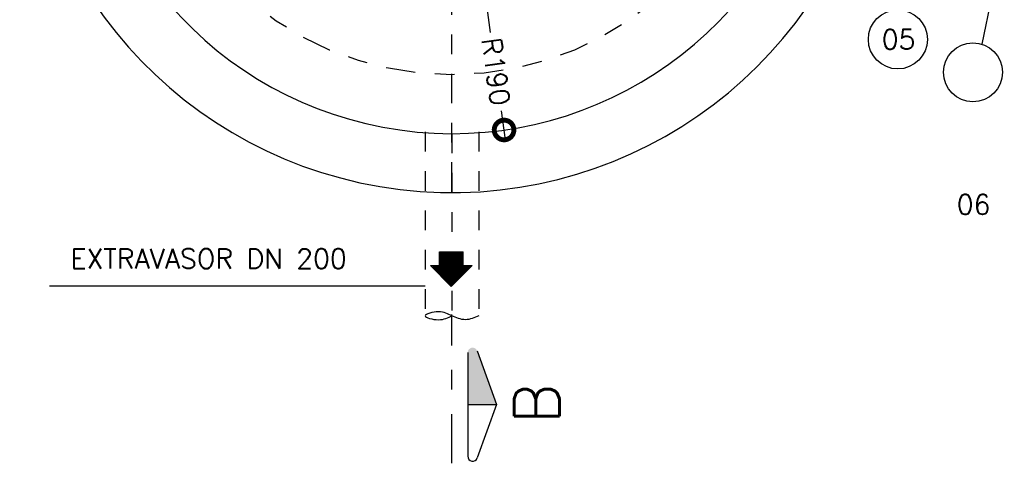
# Model space of a CAD drawing. Header units: millimetres. Extents: x 197878 to 197999, y 8707048 to 8707095.
# Tile 13 of 36: x 197885.51 to 197890.52, y 8707071.39 to 8707073.65. Entities that reach past the tile are written whole.
import ezdxf
from ezdxf.enums import TextEntityAlignment as Align

# ---------------------------------------------------------------- set-up
doc = ezdxf.new("R2010")
doc.units = ezdxf.units.MM
doc.header["$LTSCALE"] = 0.1
for name, pattern in [('DASHDOT', [1, 0.5, -0.25, 0, -0.25]), ('DASHDOTX2', [2, 1, -0.5, 0, -0.5]), ('HIDDEN', [0.375, 0.25, -0.125])]:
    doc.linetypes.add(name, pattern=pattern)
doc.layers.get('Defpoints').update_dxf_attribs({"lineweight": 9})
for name, color, linetype in [('BAR-EIXOS', 7, 'DASHDOT'), ('BAR-PECAS', 2, 'Continuous'), ('COTAS', 7, 'Continuous'), ('DIM', 7, 'Continuous'), ('EIXO', 7, 'DASHDOT'), ('ESTRUTURA', 5, 'Continuous'), ('RELAÇÀO', 2, 'Continuous'), ('TEXTO', 2, 'Continuous')]:
    doc.layers.add(name, color=color, linetype=linetype)
doc.styles.add('romans', font='romans.shx')
doc.dimstyles.get("Standard").update_dxf_attribs({"dimtxt": 0.1, "dimasz": 0.2, "dimexe": 0.05, "dimexo": 0.05, "dimgap": 0.025, "dimtad": 1, "dimtoh": 1, "dimdec": 0, "dimlfac": 100, "dimzin": 0, "dimdsep": 46, "dimtxsty": 'romans', "dimblk1": 'DOTSMALL', "dimblk2": 'DOTSMALL', "dimsah": 1, "dimcen": 0.3, "dimdle": 0.05, "dimclrd": 7, "dimclre": 7, "dimclrt": 2, "dimazin": 0, "dimtfac": 1, "dimtdec": 0, "dimtmove": 2, "dimatfit": 3, "dimldrblk": 'DOTSMALL', "dimfxl": 0, "dimtolj": 1, "dimtzin": 0, "dimlwe": 5, "dimarcsym": 0})

# ---------------------------------------------------------------- blocks, each defined once
blk = doc.blocks.new('_DOTSMALL')
at = {"color": 0, "linetype": 'ByBlock', "const_width": 0.5}
blk.add_lwpolyline([(-0.0625, 0, 1), (0.0625, 0, 1)], format="xyb", close=True, dxfattribs=at)
blk = doc.blocks.new('*D135')
at = {"layer": 'Defpoints', "color": 0}
for p in [(197887.7095, 8707074.9655), (197887.9746, 8707073.0841)]:
    blk.add_point(p, dxfattribs=at)
at = {"layer": 'DIM', "color": 7, "lineweight": -2}
for p, q in [((197887.7025, 8707075.015), (197887.9047, 8707073.5804)), ((197887.9816, 8707073.0346), (197887.9608, 8707073.1819))]:
    blk.add_line(p, q, dxfattribs=at)
at = {"layer": 'DIM', "color": 7, "lineweight": -2, "xscale": 0.2, "yscale": 0.2, "zscale": 0.2, "rotation": 278.0202210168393}
blk.add_blockref('_DOTSMALL', (197887.9746, 8707073.0841), dxfattribs=at)
at = {"layer": 'DIM', "color": 2, "insert": (197887.9328, 8707073.3812), "char_height": 0.1, "attachment_point": 5, "rotation": 278.0202, "style": 'romans'}
blk.add_mtext('\\A1;R190', dxfattribs=at)
blk = doc.blocks.new('A$C26ED7CE0')
for p, q in [((0.1661, 0.1761), (0.0461, 0.1761)), ((0.0461, 0.1061), (0.0461, 0.1761)), ((0.1661, 0.1061), (0.1661, 0.1761)), ((0.1061, 0), (0, 0.1061)), ((0.0461, 0.1061), (0, 0.1061)), ((0.1061, 0), (0.2121, 0.1061)), ((0.2121, 0.1061), (0.1661, 0.1061))]:
    blk.add_line(p, q)
at = {"color": 0}
for p, q in [((0.1632, 0.0571), (0.0461, 0.1742)), ((0.1614, 0.0553), (0.0461, 0.1707)), ((0.1596, 0.0536), (0.0461, 0.1671)), ((0.1579, 0.0518), (0.0461, 0.1636)), ((0.1561, 0.05), (0.0461, 0.1601)), ((0.1543, 0.0483), (0.0461, 0.1565)), ((0.1526, 0.0465), (0.0461, 0.153)), ((0.1649, 0.0589), (0.0478, 0.1761)), ((0.1667, 0.0606), (0.0513, 0.1761)), ((0.1685, 0.0624), (0.0548, 0.1761)), ((0.1702, 0.0642), (0.0584, 0.1761)), ((0.172, 0.0659), (0.0619, 0.1761)), ((0.1738, 0.0677), (0.0654, 0.1761)), ((0.1755, 0.0695), (0.069, 0.1761)), ((0.1773, 0.0712), (0.0725, 0.1761)), ((0.1791, 0.073), (0.076, 0.1761)), ((0.1809, 0.0748), (0.0796, 0.1761)), ((0.1826, 0.0766), (0.0831, 0.1761)), ((0.1844, 0.0783), (0.0866, 0.1761)), ((0.1862, 0.0801), (0.0902, 0.1761)), ((0.1879, 0.0819), (0.0937, 0.1761)), ((0.1661, 0.1072), (0.0972, 0.1761)), ((0.1661, 0.1108), (0.1008, 0.1761)), ((0.1661, 0.1143), (0.1043, 0.1761)), ((0.1661, 0.1179), (0.1079, 0.1761)), ((0.1661, 0.1214), (0.1114, 0.1761)), ((0.1661, 0.1249), (0.1149, 0.1761)), ((0.1661, 0.1285), (0.1185, 0.1761)), ((0.1661, 0.132), (0.122, 0.1761)), ((0.1661, 0.1355), (0.1255, 0.1761)), ((0.1661, 0.1391), (0.1291, 0.1761)), ((0.1661, 0.1426), (0.1326, 0.1761)), ((0.1661, 0.1461), (0.1361, 0.1761)), ((0.1661, 0.1497), (0.1397, 0.1761)), ((0.1661, 0.1532), (0.1432, 0.1761)), ((0.1661, 0.1567), (0.1467, 0.1761)), ((0.1661, 0.1603), (0.1503, 0.1761)), ((0.1661, 0.1638), (0.1538, 0.1761)), ((0.1661, 0.1674), (0.1574, 0.1761)), ((0.1661, 0.1709), (0.1609, 0.1761)), ((0.1661, 0.1744), (0.1644, 0.1761)), ((0.1066, 0.0005), (0.0011, 0.1061)), ((0.1084, 0.0023), (0.0046, 0.1061)), ((0.1101, 0.0041), (0.0081, 0.1061)), ((0.1119, 0.0058), (0.0117, 0.1061)), ((0.1137, 0.0076), (0.0152, 0.1061)), ((0.1154, 0.0094), (0.0188, 0.1061)), ((0.1172, 0.0111), (0.0223, 0.1061)), ((0.119, 0.0129), (0.0258, 0.1061)), ((0.1207, 0.0147), (0.0294, 0.1061)), ((0.1225, 0.0164), (0.0329, 0.1061)), ((0.1243, 0.0182), (0.0364, 0.1061)), ((0.1261, 0.02), (0.04, 0.1061)), ((0.1278, 0.0218), (0.0435, 0.1061)), ((0.1508, 0.0447), (0.0461, 0.1495)), ((0.149, 0.043), (0.0461, 0.1459)), ((0.1473, 0.0412), (0.0461, 0.1424)), ((0.1455, 0.0394), (0.0461, 0.1389)), ((0.1437, 0.0377), (0.0461, 0.1353)), ((0.142, 0.0359), (0.0461, 0.1318)), ((0.1402, 0.0341), (0.0461, 0.1283)), ((0.1384, 0.0324), (0.0461, 0.1247)), ((0.1367, 0.0306), (0.0461, 0.1212)), ((0.1349, 0.0288), (0.0461, 0.1176)), ((0.1331, 0.0271), (0.0461, 0.1141)), ((0.1314, 0.0253), (0.0461, 0.1106)), ((0.1296, 0.0235), (0.0461, 0.107)), ((0.1897, 0.0836), (0.1672, 0.1061)), ((0.1915, 0.0854), (0.1708, 0.1061)), ((0.1932, 0.0872), (0.1743, 0.1061)), ((0.195, 0.0889), (0.1779, 0.1061)), ((0.1968, 0.0907), (0.1814, 0.1061)), ((0.1985, 0.0925), (0.1849, 0.1061)), ((0.2003, 0.0942), (0.1885, 0.1061)), ((0.2021, 0.096), (0.192, 0.1061))]:
    blk.add_line(p, q, dxfattribs=at)

msp = doc.modelspace()

# ---------------------------------------------------------------- hatches: boundary and pattern name
at = {"layer": 'RELAÇÀO', "ltscale": 0.2}
msp.add_hatch(color=2, dxfattribs=at).paths.add_polyline_path([(197887.78973, 8707071.68712), (197887.93596, 8707071.68724), (197887.83804, 8707071.9596, 0.8411282), (197887.78952, 8707071.95112)])

# ---------------------------------------------------------------- linework, layer by layer
at = {"layer": 'BAR-EIXOS'}
msp.add_line((197887.70952, 8707073.06551), (197887.70952, 8707072.13838), dxfattribs=at)
at = {"layer": 'BAR-PECAS', "linetype": 'HIDDEN', "ltscale": 4}
for p, q in [((197887.57252, 8707073.07386), (197887.57252, 8707072.13838)), ((197887.84652, 8707073.07386), (197887.84652, 8707072.13838))]:
    msp.add_line(p, q, dxfattribs=at)
at = {"layer": 'BAR-PECAS', "ltscale": 4}
msp.add_spline([(197887.84652, 8707072.13838), (197887.77802, 8707072.11838), (197887.70952, 8707072.13838), (197887.64102, 8707072.15838), (197887.57252, 8707072.13838), (197887.64102, 8707072.11838), (197887.70952, 8707072.13838)], degree=3, dxfattribs=at)
at = {"layer": 'EIXO', "ltscale": 3}
msp.add_line((197887.70952, 8707072.76997), (197887.70952, 8707076.86551), dxfattribs=at)
at = {"layer": 'EIXO', "color": 1, "linetype": 'DASHDOTX2', "ltscale": 2.5}
msp.add_line((197887.70952, 8707071.38746), (197887.70952, 8707072.14483), dxfattribs=at)
at = {"layer": 'EIXO', "ltscale": 3}
msp.add_circle((197887.70952, 8707074.96551), 1.6, dxfattribs=at)
at = {"layer": 'ESTRUTURA', "color": 5}
for radius, start, end in [(2.2, 13.80607, 346.19393), (1.9, 16.04187, 343.95956)]:
    msp.add_arc((197887.70952, 8707074.96551), radius, start, end, dxfattribs=at)
at = {"layer": 'RELAÇÀO', "color": 3}
for p, q in [((197890.59468, 8707074.44051), (197890.40572, 8707073.52107)), ((197887.57252, 8707072.28964), (197885.66099, 8707072.28964))]:
    msp.add_line(p, q, dxfattribs=at)
at = {"layer": 'RELAÇÀO', "color": 2}
for p, q in [((197887.78952, 8707071.95112), (197887.78994, 8707071.42312)), ((197887.83804, 8707071.9596), (197887.93596, 8707071.68724)), ((197887.78973, 8707071.68712), (197887.93596, 8707071.68724)), ((197887.93596, 8707071.68724), (197887.83848, 8707071.41472))]:
    msp.add_line(p, q, dxfattribs=at)
at = {"layer": 'RELAÇÀO', "color": 3}
for centre in [(197889.97858, 8707073.54497), (197890.36061, 8707073.37786)]:
    msp.add_circle(centre, 0.15014, dxfattribs=at)
at = {"layer": 'RELAÇÀO', "color": 2}
msp.add_arc((197887.81496, 8707071.42317), 0.025, 179.95354, 340.22609, dxfattribs=at)

# ---------------------------------------------------------------- block references
at = {"layer": 'COTAS', "xscale": -1}
msp.add_blockref('A$C26ED7CE0', (197887.81202, 8707072.28748), dxfattribs=at)

# ---------------------------------------------------------------- texts
at = {"layer": 'RELAÇÀO', "style": 'romans'}
for s, p in [('05', (197889.98223, 8707073.54497)), ('06', (197890.36425, 8707072.70497))]:
    msp.add_text(s, height=0.1, dxfattribs=at).set_placement(p, align=Align.MIDDLE)
at = {"layer": 'TEXTO', "style": 'romans'}
msp.add_text('EXTRAVASOR DN 200', height=0.1, dxfattribs=at).set_placement((197886.47106, 8707072.37901), align=Align.CENTER)
at = {"layer": 'TEXTO', "color": 5, "style": 'romans'}
msp.add_text('B', height=0.23, rotation=90, dxfattribs=at).set_placement((197888.14092, 8707071.69074), align=Align.MIDDLE)

# ---------------------------------------------------------------- dimensions: what is measured, and where the dimension line sits
at = {"layer": 'DIM'}
dim = msp.add_radius_dim(center=(197887.70952, 8707074.96551), mpoint=(197887.97461, 8707073.08409), dimstyle='Standard', dxfattribs=at)
dim.commit()
dim.dimension.update_dxf_attribs({"geometry": '*D135', "text_midpoint": (197887.93275, 8707073.38116), "dimtype": 164})

doc.saveas('drawing.dxf')
